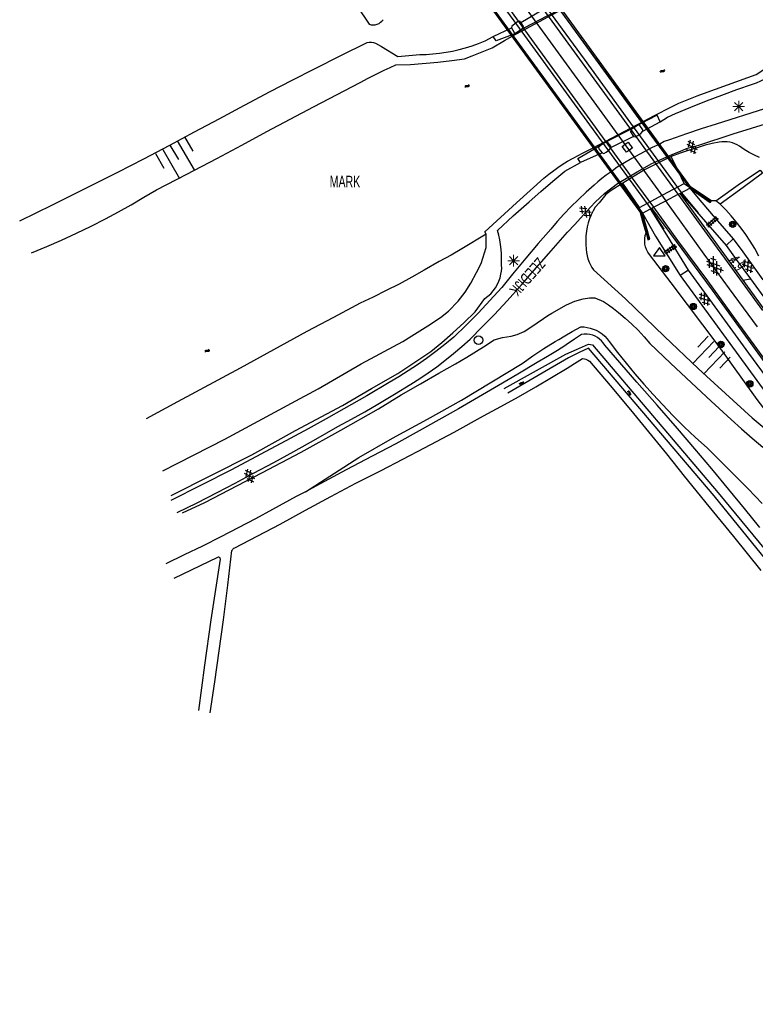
# Model space of a CAD drawing. Header units: metres. Extents: x 102180 to 103159, y 403888 to 405311.
# Tile 1 of 17: x 102709 to 102867, y 404110 to 404321. Entities that reach past the tile are written whole.
import ezdxf

# ---------------------------------------------------------------- set-up
doc = ezdxf.new("R2010")
doc.units = ezdxf.units.M
doc.layers.get('0').update_dxf_attribs({"linetype": 'CONTINUOUS'})
for name, color, linetype in [('4401', 7, 'CONTINUOUS'), ('4406', 7, 'CONTINUOUS'), ('4411', 7, 'CONTINUOUS'), ('4503', 1, 'CONTINUOUS'), ('4504', 7, 'CONTINUOUS'), ('4601', 172, 'CONTINUOUS'), ('4602', 7, 'CONTINUOUS'), ('B-BB-BORD-GD', 8, 'CONTINUOUS'), ('B-BP-BOOM-GD', 74, 'CONTINUOUS'), ('B-BW-WEGW-GD', 8, 'CONTINUOUS'), ('B-KW-CONT-GD', 134, 'CONTINUOUS'), ('B-KW-DIVR-GD', 134, 'CONTINUOUS'), ('B-KW-LEUNING-GD', 134, 'CONTINUOUS'), ('B-KW-PIJLER-GD', 134, 'CONTINUOUS'), ('B-MK-ASSTRP-GD', 121, 'CONTINUOUS'), ('B-MK-STRP-GD', 121, 'CONTINUOUS'), ('B-OV-PAAL-GD', 63, 'CONTINUOUS'), ('B-TE-OND-GD', 8, 'CONTINUOUS'), ('B-TR-SLOO-GD', 142, 'CONTINUOUS'), ('B-TR-TALB-GD', 72, 'CONTINUOUS'), ('B-TR-TALO-GD', 72, 'CONTINUOUS'), ('B-VH-FPAD-GD', 13, 'CONTINUOUS'), ('B-VH-GOOT-GD', 13, 'CONTINUOUS'), ('B-VH-HFDR-GD', 13, 'CONTINUOUS'), ('B-VH-MATE-GD', 13, 'CONTINUOUS'), ('B-VH-OVRG-GD', 13, 'CONTINUOUS'), ('B-VH-WEGN-GD', 13, 'CONTINUOUS'), ('B-WT-KOLK-GD', 213, 'CONTINUOUS'), ('B-WT-WLIJN-GD', 134, 'CONTINUOUS'), ('L-AR-BLOCKS-GD', 8, 'CONTINUOUS'), ('L-AR-SYMB-GD', 8, 'CONTINUOUS')]:
    doc.layers.add(name, color=color, linetype=linetype)

# ---------------------------------------------------------------- blocks, each defined once
blk = doc.blocks.new('TALUD', base_point=(101511.903016, 400365.503831))
at = {"layer": '4602'}
for points in [[(101511.403016, 400366.003831, 0), (101511.903016, 400366.003831, 0)], [(101511.403016, 400365.753831, 0), (101512.403016, 400365.753831, 0)], [(101511.403016, 400365.503831, 0), (101511.903016, 400365.503831, 0)], [(101511.403016, 400365.253831, 0), (101512.403016, 400365.253831, 0)], [(101511.403016, 400365.003831, 0), (101511.903016, 400365.003831, 0)]]:
    blk.add_polyline3d(points, dxfattribs=at)
blk = doc.blocks.new('WATER', base_point=(101547.899006, 400365.503831))
at = {"layer": '4601'}
for points in [[(101547.399006, 400365.653831, 0), (101547.461506, 400365.716331, 0), (101547.586506, 400365.778831, 0), (101547.711506, 400365.778831, 0), (101547.836506, 400365.716331, 0), (101547.899006, 400365.653831, 0), (101547.961506, 400365.591331, 0), (101548.086506, 400365.528831, 0), (101548.211506, 400365.528831, 0), (101548.336506, 400365.591331, 0), (101548.399006, 400365.653831, 0)], [(101547.399006, 400365.353831, 0), (101547.461506, 400365.416331, 0), (101547.586506, 400365.478831, 0), (101547.711506, 400365.478831, 0), (101547.836506, 400365.416331, 0), (101547.899006, 400365.353831, 0), (101547.961506, 400365.291331, 0), (101548.086506, 400365.228831, 0), (101548.211506, 400365.228831, 0), (101548.336506, 400365.291331, 0), (101548.399006, 400365.353831, 0)]]:
    blk.add_polyline3d(points, dxfattribs=at)
blk = doc.blocks.new('GV6', base_point=(101511.903016, 400365.503831))
at = {"layer": '4411'}
for points in [[(101511.903016, 400365.472581, 0), (101512.059266, 400365.597581, 0)], [(101511.965516, 400365.410081, 0), (101512.215516, 400365.597581, 0)], [(101511.965516, 400365.597581, 0), (101512.215516, 400365.410081, 0)], [(101512.121766, 400365.597581, 0), (101512.278016, 400365.472581, 0)], [(101511.903016, 400365.535081, 0), (101512.059266, 400365.410081, 0)], [(101512.121766, 400365.410081, 0), (101512.278016, 400365.535081, 0)]]:
    blk.add_polyline3d(points, dxfattribs=at)
blk = doc.blocks.new('3602')
at = {"flags": 128}
blk.add_lwpolyline([(-0.31, 0.001), (-0.31, 0.311), (0, 0.311), (0.31, 0.311), (0.31, 0.001), (0.31, -0.309), (0, -0.309), (-0.31, -0.309)], close=True, dxfattribs=at)
blk = doc.blocks.new('OV2-4406', base_point=(101511.903016, 400365.503831))
at = {"layer": '4406'}
for points in [[(101511.903016, 400365.623285, 0), (101512.02247, 400365.623285, 0)], [(101511.903016, 400365.563558, 0), (101512.02247, 400365.563558, 0)], [(101511.903016, 400365.503831, 0), (101512.02247, 400365.503831, 0)], [(101511.933016, 400365.353831, 0), (101511.93288, 400365.653149, 0)], [(101511.992607, 400365.653149, 0), (101511.993016, 400365.353831, 0)], [(101511.903016, 400365.444104, 0), (101512.02247, 400365.444104, 0)], [(101511.903016, 400365.384377, 0), (101512.02247, 400365.384377, 0)]]:
    blk.add_polyline3d(points, dxfattribs=at)
blk = doc.blocks.new('2701')
at = {"lineweight": 0}
for q in [(-0.353, 0.351), (0.001, 0.497), (0.355, 0.351), (-0.499, -0.003), (-0.352, -0.356), (0.501, -0.003), (0.001, -0.503), (0.355, -0.356)]:
    blk.add_line((0.001, -0.003), q, dxfattribs=at)
blk = doc.blocks.new('2301')
at = {"flags": 128}
blk.add_lwpolyline([(-0.502, -0.271), (0.498, -0.271), (-0.002, 0.429), (-0.502, -0.271)], dxfattribs=at)
blk = doc.blocks.new('2901')
for radius in [0.27, 0.18, 0.09]:
    blk.add_circle((0, 0), radius)
blk = doc.blocks.new('2401')
blk.add_circle((0.001, -0.001), 0.375)
blk = doc.blocks.new('GV4', base_point=(101511.903016, 400365.503831))
at = {"layer": '4401'}
for points in [[(101511.903016, 400365.535081, 0), (101511.996766, 400365.597581, 0)], [(101511.903016, 400365.441331, 0), (101512.153016, 400365.597581, 0)], [(101511.903016, 400365.597581, 0), (101512.215516, 400365.410081, 0)], [(101511.965516, 400365.410081, 0), (101512.278016, 400365.597581, 0)], [(101512.028016, 400365.597581, 0), (101512.278016, 400365.441331, 0)], [(101512.184266, 400365.597581, 0), (101512.278016, 400365.535081, 0)], [(101511.903016, 400365.503831, 0), (101512.059266, 400365.410081, 0)], [(101512.121766, 400365.410081, 0), (101512.278016, 400365.503831, 0)]]:
    blk.add_polyline3d(points, dxfattribs=at)

msp = doc.modelspace()

# ---------------------------------------------------------------- linework, layer by layer
at = {"layer": 'B-KW-CONT-GD'}
for points in [[(102815.050488, 404319.76239), (102814.990581, 404319.39959), (102815.587198, 404318.387355), (102815.910429, 404318.328077), (102816.395423, 404318.572971), (102817.213759, 404319.170062), (102817.505038, 404319.439711), (102817.565279, 404319.740464), (102817.452122, 404319.901388), (102817.24446, 404320.197709), (102817.009721, 404320.494755), (102816.784404, 404320.779877), (102816.327596, 404320.687368)], [(102834.107771, 404294.084295), (102833.712178, 404293.654959), (102833.746891, 404293.380705), (102834.453048, 404292.509833), (102834.815885, 404292.357732), (102835.339521, 404292.655767), (102835.992849, 404293.153063), (102836.387071, 404293.637447), (102836.314962, 404293.95129), (102835.716794, 404294.7666), (102835.481742, 404294.871309), (102835.044826, 404294.69879)]]:
    msp.add_lwpolyline(points, close=True, dxfattribs=at)
for points in [[(102843.232259, 404297.163727), (102843.187483, 404297.47622), (102842.548973, 404298.411684), (102842.342031, 404298.455884), (102842.167087, 404298.47227), (102841.882466, 404298.275304), (102840.908993, 404297.643771)], [(102840.908993, 404297.643771), (102840.613533, 404297.375474), (102840.550626, 404297.060961), (102841.237775, 404296.067499), (102841.599704, 404295.95359), (102842.153014, 404296.242699), (102842.787267, 404296.699375), (102843.232259, 404297.163727)]]:
    msp.add_lwpolyline(points, dxfattribs=at)
at = {"layer": 'B-KW-DIVR-GD'}
for points in [[(102804.807224, 404331.737622), (102842.92689, 404279.326979), (102843.914092, 404275.336821), (102844.291091, 404273.813177), (102844.734028, 404273.968149), (102843.149694, 404279.586788), (102844.836732, 404280.476936), (102845.156047, 404280.64542), (102845.500447, 404280.827139), (102848.125988, 404282.212479), (102850.823155, 404283.635611), (102851.161802, 404283.814294), (102851.312459, 404283.893787), (102853.290363, 404284.937408), (102857.68202, 404281.844158), (102857.953966, 404282.180924), (102853.536144, 404285.184998), (102815.649942, 404337.381158)], [(102842.782946, 404279.37723), (102842.496588, 404280.80359), (102847.483172, 404283.476916), (102852.104929, 404285.941217)], [(102852.104929, 404285.941217), (102853.444564, 404285.039435)], [(102853.444564, 404285.039435), (102854.608915, 404284.300555), (102857.953966, 404282.180924)], [(102843.914092, 404275.336821), (102843.264216, 404277.471857), (102842.782946, 404279.37723)]]:
    msp.add_lwpolyline(points, dxfattribs=at)
at = {"layer": 'B-KW-LEUNING-GD'}
for points in [[(102857.775283, 404282.091675), (102853.344751, 404284.970842), (102843.864468, 404297.954152), (102833.508161, 404312.184255), (102822.175617, 404327.774365), (102815.258595, 404337.278554), (102814.047618, 404342.393844)], [(102813.46354, 404336.289756), (102821.499846, 404325.89229), (102821.188519, 404325.590411), (102830.632481, 404312.613282), (102839.975814, 404299.692943), (102851.46467, 404283.9741)], [(102800.382582, 404334.785917), (102804.918227, 404331.868905), (102813.802364, 404319.732541), (102825.110869, 404304.194758), (102836.33768, 404288.726731), (102843.087127, 404279.44381), (102844.395184, 404273.995176)], [(102806.88607, 404332.807441), (102816.634282, 404319.321886), (102827.924788, 404303.806487), (102844.897688, 404280.509099)], [(102851.46467, 404283.9741), (102855.107797, 404279.63842)], [(102844.897688, 404280.509099), (102847.720204, 404276.137627)]]:
    msp.add_lwpolyline(points, dxfattribs=at)
at = {"layer": 'B-KW-PIJLER-GD'}
for points in [[(102815.227784, 404337.223801), (102825.464964, 404323.115904), (102842.917204, 404299.063195), (102853.290363, 404284.937408)], [(102805.083975, 404331.853357), (102843.149694, 404279.586788)]]:
    msp.add_lwpolyline(points, dxfattribs=at)
at = {"layer": 'B-MK-ASSTRP-GD'}
for points in [[(102810.126299, 404334.522918), (102848.125988, 404282.212479)], [(102867.830515, 404255.129451), (102861.814743, 404263.348099), (102856.397316, 404270.798047), (102848.125988, 404282.212479)]]:
    msp.add_lwpolyline(points, dxfattribs=at)
at = {"layer": 'B-MK-STRP-GD'}
for points in [[(102850.823155, 404283.635611), (102812.805914, 404335.941589)], [(102807.494912, 404333.129781), (102813.472882, 404324.946139), (102842.083484, 404285.478179), (102845.500447, 404280.827139)], [(102868.999175, 404258.66932), (102860.798418, 404269.910341), (102857.131413, 404274.965532), (102850.823155, 404283.635611)], [(102845.500447, 404280.827139), (102850.670266, 404273.725939), (102857.06858, 404265.00063), (102862.599893, 404257.381062), (102870.679713, 404246.302926)]]:
    msp.add_lwpolyline(points, dxfattribs=at)
at = {"layer": 'B-TR-SLOO-GD'}
for points in [[(102779.307127, 404327.874963), (102784.465164, 404320.137162), (102784.892082, 404320.023913), (102785.333157, 404319.988151), (102785.773114, 404320.029129), (102786.198914, 404320.146103), (102786.597893, 404320.334975), (102786.91417, 404320.554022), (102787.193939, 404320.81889), (102787.429005, 404321.122874)], [(102711.979955, 404271.069128), (102715.21388, 404272.400175), (102718.419865, 404273.796041), (102721.59791, 404275.2571), (102724.745035, 404276.782979), (102727.860123, 404278.371815), (102730.635092, 404279.855971), (102733.382121, 404281.390045), (102736.100093, 404282.974039), (102738.789007, 404284.606833), (102745.288894, 404287.949909), (102751.763821, 404291.341041), (102757.136062, 404294.200946), (102762.490049, 404297.095124), (102772.48016, 404302.370135), (102782.516837, 404307.609011), (102784.211099, 404308.545921), (102785.929948, 404309.438128), (102787.671894, 404310.283024), (102788.932905, 404310.860072), (102790.205091, 404311.41216)], [(102809.572131, 404275.092442), (102804.357097, 404271.910299), (102802.02581, 404270.551313), (102799.491868, 404269.203131), (102796.272844, 404267.315898), (102793.579087, 404265.806038), (102790.858135, 404264.343862), (102788.111851, 404262.928997), (102785.342097, 404261.562933), (102782.548875, 404260.244925), (102776.808947, 404257.196892), (102771.083176, 404254.122038), (102763.923168, 404250.226129), (102756.787002, 404246.28589), (102743.330881, 404239.064042), (102736.556068, 404235.421826)], [(102868.344918, 404212.060903), (102865.037978, 404216.165055), (102861.700863, 404220.244993), (102858.056039, 404224.63115), (102854.37508, 404228.987877), (102850.659848, 404233.315174), (102846.268848, 404238.301847), (102841.896847, 404243.307893), (102835.034117, 404251.249094), (102834.718958, 404251.721088), (102834.350899, 404252.152849), (102833.932922, 404252.538044), (102833.473966, 404252.869968), (102832.977012, 404253.146012), (102832.452119, 404253.360961), (102831.86017, 404253.521148), (102831.252948, 404253.60385), (102830.640137, 404253.609065), (102830.031052, 404253.534932), (102828.550995, 404252.497066), (102827.633619, 404251.877877)], [(102827.633619, 404251.877877), (102827.053055, 404251.486022), (102826.455519, 404251.100827), (102824.906171, 404250.102077), (102822.725013, 404248.771031), (102820.511073, 404247.495119), (102816.371158, 404245.014076), (102812.220067, 404242.552031), (102807.92518, 404240.03001), (102803.617999, 404237.526987), (102799.396873, 404235.149134), (102795.1601, 404232.796986), (102790.154055, 404230.062995), (102785.127148, 404227.365885), (102779.528037, 404224.422161), (102773.943827, 404221.450124), (102770.77286, 404219.743569), (102768.808141, 404218.685959), (102763.684005, 404215.897952), (102760.013849, 404213.909019), (102756.322086, 404211.95883), (102752.610952, 404210.048128), (102748.687104, 404208.081175), (102744.740903, 404206.157062), (102740.773842, 404204.276908)], [(102750.290096, 404172.296036), (102751.292944, 404178.941954), (102752.246991, 404185.59495), (102753.151119, 404192.255024), (102754.09995, 404199.68288), (102754.98806, 404207.117815), (102755.074859, 404207.289923), (102755.19295, 404207.441915), (102755.38294, 404207.599122), (102755.604968, 404207.704921), (102765.330956, 404212.801863), (102770.753116, 404215.808917), (102776.211038, 404218.750034), (102781.592965, 404221.567843), (102787.00693, 404224.323068), (102791.684032, 404226.738919), (102796.343997, 404229.183827), (102802.678853, 404232.568998), (102808.985025, 404236.010049), (102812.756136, 404238.044057), (102816.498935, 404240.127985), (102820.21305, 404242.262949), (102823.590026, 404244.261939), (102826.942042, 404246.303026), (102828.543544, 404247.305129), (102830.269099, 404248.385091), (102830.67511, 404248.303658)], [(102830.67511, 404248.303658), (102830.969826, 404248.2141), (102831.384823, 404248.028953), (102831.771136, 404247.787182), (102836.197153, 404242.585931), (102840.572879, 404237.34184), (102844.440848, 404232.620035), (102848.267094, 404227.865819), (102852.053106, 404223.078076), (102857.386977, 404216.605012), (102862.678007, 404210.09693), (102868.521124, 404202.803929)], [(102747.86605, 404172.797088), (102749.181822, 404182.5119), (102750.556827, 404192.218889), (102751.514971, 404198.738892), (102752.499938, 404205.255915), (102752.490997, 404205.391143), (102752.438843, 404205.514822), (102752.349064, 404205.615033), (102752.201915, 404205.689166), (102752.036885, 404205.698107), (102751.88303, 404205.64111), (102742.522866, 404201.116)]]:
    msp.add_lwpolyline(points, dxfattribs=at)
at = {"layer": 'B-TR-TALB-GD'}
for points in [[(102846.899527, 404299.196266), (102848.518923, 404300.1819), (102850.212068, 404300.942976), (102853.533909, 404302.33996), (102856.879965, 404303.679947), (102860.142947, 404304.924939), (102863.426045, 404306.117032), (102866.728142, 404307.255108), (102867.652014, 404307.585169), (102868.556887, 404307.962913), (102869.440899, 404308.386852), (102870.298088, 404308.855121), (102871.128828, 404309.365858), (102871.932, 404309.920926), (102872.706116, 404310.515855), (102877.247989, 404313.636903), (102881.747023, 404316.820164), (102884.878874, 404319.091101), (102887.989119, 404321.39184)], [(102787.068934, 404315.329683), (102790.633127, 404313.192103), (102795.306131, 404313.624982), (102796.72584, 404313.668941), (102798.14294, 404313.766171), (102799.555943, 404313.915927), (102800.961867, 404314.117838), (102802.371144, 404314.374883), (102803.768873, 404314.684827), (102805.155054, 404315.048043), (102806.563959, 404315.524135), (102807.960943, 404316.03599), (102809.344143, 404316.582863), (102811.078567, 404317.528795)], [(102709.415838, 404277.935956), (102716.467068, 404281.35689), (102723.488122, 404284.834821), (102730.481982, 404288.369004), (102736.084819, 404291.252006), (102741.669029, 404294.171889), (102746.935099, 404297.022853), (102752.210111, 404299.855937), (102757.691875, 404302.775074), (102763.184071, 404305.672978), (102767.94909, 404308.140982), (102772.724912, 404310.588126), (102778.351963, 404313.434992), (102783.995032, 404316.250939), (102784.47187, 404316.316877), (102784.953922, 404316.306074), (102785.390899, 404316.227098), (102785.811111, 404316.084046), (102787.068934, 404315.329683)], [(102812.879077, 404269.216731), (102812.86417, 404269.964952), (102812.848896, 404270.866845), (102812.791899, 404271.766875), (102812.673062, 404272.803996), (102812.497974, 404273.832921), (102812.268123, 404274.849926), (102811.982021, 404275.853891), (102815.364957, 404278.970842), (102818.794832, 404282.036011), (102821.329147, 404284.239892), (102823.886931, 404286.415089), (102826.470047, 404288.560857), (102829.810086, 404290.474161)], [(102868.147105, 404270.35201), (102867.234037, 404271.962081), (102866.259128, 404273.536016), (102865.305826, 404274.954979), (102864.301861, 404276.338924), (102863.249839, 404277.685989), (102862.150878, 404278.995056), (102861.006096, 404280.26389), (102859.815866, 404281.492118), (102858.887896, 404282.227118), (102857.953966, 404282.180924)], [(102877.989362, 404226.242165), (102867.761165, 404239.572917), (102859.609857, 404250.910838), (102849.315018, 404264.621023), (102844.631955, 404270.721931), (102844.288856, 404271.220003), (102844.010949, 404271.756817), (102843.803823, 404272.324179), (102843.67083, 404272.913892), (102843.613088, 404273.525957), (102843.635068, 404274.141003), (102843.736023, 404274.747853), (102843.914092, 404275.336821)], [(102741.920859, 404218.937416), (102759.268046, 404227.632989), (102768.614426, 404232.873727), (102778.746471, 404238.247831), (102784.95504, 404241.880734), (102790.617481, 404245.126207), (102794.714555, 404247.849394), (102797.680631, 404249.885265), (102800.078973, 404251.806025), (102802.435965, 404253.839288), (102804.816425, 404256.086756), (102807.224825, 404258.367006), (102809.310988, 404261.260067), (102809.952855, 404261.739139), (102810.544059, 404262.277816), (102811.080128, 404262.873117), (102811.553985, 404263.517965), (102811.963022, 404264.207144), (102812.302023, 404264.932085), (102812.568009, 404265.686829), (102812.757999, 404266.465042), (102812.855974, 404267.10989), (102812.902168, 404267.761071), (102812.89509, 404268.412996), (102812.879077, 404269.216731)], [(102822.799341, 404257.558896), (102823.637337, 404258.12598), (102826.79452, 404259.888415), (102828.616932, 404260.679294), (102830.432639, 404261.151661), (102831.752509, 404261.407588), (102832.889095, 404261.360277), (102834.777072, 404260.610003), (102835.870818, 404259.851907), (102836.942956, 404259.062145), (102837.99088, 404258.241836), (102839.440018, 404257.022921), (102840.83812, 404255.745147), (102842.181832, 404254.41112), (102843.470037, 404253.02196), (102844.699011, 404251.581017), (102849.152968, 404247.343872), (102853.634864, 404243.138019), (102857.892871, 404239.192937), (102862.175837, 404235.275049), (102864.419952, 404233.245138), (102866.696105, 404231.252108), (102869.003922, 404229.294096)], [(102744.370237, 404215.200205), (102749.133393, 404217.458103), (102761.394069, 404223.819036), (102769.853085, 404228.249524), (102778.382138, 404232.97282), (102786.461547, 404237.53332), (102791.318953, 404240.547452), (102795.438752, 404242.923815), (102799.402088, 404245.238711), (102802.974642, 404247.180332), (102805.435568, 404248.674546), (102808.994338, 404250.831116), (102811.257079, 404252.35178), (102813.080982, 404252.833832), (102814.961508, 404253.137444), (102816.257164, 404253.520776), (102817.714125, 404254.121665), (102819.174439, 404255.106259), (102821.882352, 404256.938357), (102822.799341, 404257.558896)]]:
    msp.add_lwpolyline(points, dxfattribs=at)
at = {"layer": 'B-TR-TALO-GD'}
for points in [[(102868.255139, 404291.503091), (102867.191941, 404291.998927), (102866.075099, 404292.590131), (102864.989922, 404293.236841), (102863.939017, 404293.939058), (102863.458827, 404294.22516), (102862.954051, 404294.463952), (102862.429157, 404294.655059), (102861.887872, 404294.79513), (102861.320883, 404294.886027), (102860.746816, 404294.921045), (102860.173121, 404294.900928), (102859.603152, 404294.824932), (102858.083979, 404294.516851), (102856.580079, 404294.142086), (102855.095178, 404293.699149), (102852.731473, 404292.979159)], [(102835.252516, 404283.583703), (102833.812967, 404281.752143), (102833.001971, 404280.852113), (102832.544133, 404280.054901), (102832.139939, 404279.227887), (102831.793115, 404278.375913), (102831.50515, 404277.503077), (102831.276044, 404276.611988), (102831.102818, 404275.672842), (102830.995903, 404274.724011), (102830.954924, 404273.768846), (102830.982119, 404272.815172), (102831.075996, 404271.864105), (102831.122935, 404271.146987), (102831.239164, 404270.438064), (102831.420958, 404269.742925), (102831.667945, 404269.06902), (102831.942126, 404268.488992), (102832.265109, 404267.933924), (102832.633168, 404267.409031), (102839.511171, 404261.20605), (102847.833097, 404253.105034), (102855.12585, 404246.185189), (102856.866926, 404244.533141), (102866.715104, 404235.584993), (102872.171164, 404231.002886)], [(102740.148738, 404224.261228), (102753.442064, 404230.998043), (102767.779589, 404238.783155), (102773.470342, 404241.808091), (102782.704219, 404247.176607), (102791.650504, 404251.984466), (102794.174761, 404253.565107), (102797.060743, 404255.346541), (102799.741835, 404257.157032), (102801.481545, 404258.527566), (102803.544238, 404260.702391), (102805.056334, 404262.625385), (102806.262955, 404264.565889), (102807.524711, 404266.827885), (102808.507443, 404268.738214), (102809.599698, 404272.209812), (102809.572131, 404275.092442)], [(102826.480598, 404253.232853), (102828.039885, 404254.123155), (102829.907, 404255.14314), (102830.586121, 404255.124141), (102831.260026, 404255.042185), (102831.923872, 404254.896898), (102832.570955, 404254.690145), (102833.196059, 404254.423041), (102833.856181, 404254.059825), (102834.473834, 404253.631045), (102835.044176, 404253.140051), (102835.560873, 404252.592061), (102836.016849, 404251.993034), (102837.806106, 404249.646847), (102839.640066, 404247.334931), (102841.519103, 404245.059897), (102843.44098, 404242.820997), (102845.404953, 404240.618978), (102847.412139, 404238.456074), (102849.731133, 404236.056988), (102852.101907, 404233.708937), (102854.522974, 404231.414158), (102856.993959, 404229.171906), (102859.967858, 404226.266925), (102862.908975, 404223.329161), (102865.816936, 404220.358987), (102868.851185, 404217.18802)], [(102770.77286, 404219.743569), (102782.223657, 404227.102135), (102789.460778, 404231.2495), (102796.988473, 404235.332419), (102804.293767, 404239.384044), (102817.271933, 404247.287993), (102819.596887, 404248.909984), (102821.960956, 404250.473861), (102824.364141, 404251.978133), (102825.173274, 404252.460558), (102826.480598, 404253.232853)]]:
    msp.add_lwpolyline(points, dxfattribs=at)
at = {"layer": 'B-VH-FPAD-GD'}
for points in [[(102851.312459, 404283.893787), (102861.077504, 404272.594913), (102863.256847, 404269.621437), (102866.299264, 404265.490543), (102903.999843, 404213.727007)], [(102853.290363, 404284.937408), (102855.871675, 404281.8788), (102858.758982, 404278.481379), (102862.591169, 404274.068288), (102864.717713, 404271.287181), (102868.961594, 404265.232598)], [(102843.149694, 404279.586788), (102845.904661, 404274.629387), (102851.208641, 404266.185181), (102863.808055, 404248.960778), (102874.062784, 404234.874868)], [(102879.107823, 404231.606088), (102866.00175, 404249.524696), (102853.010471, 404267.327903), (102848.371557, 404274.933901), (102844.836732, 404280.476936)]]:
    msp.add_lwpolyline(points, dxfattribs=at)
at = {"layer": 'B-VH-GOOT-GD'}
for points in [[(102849.315072, 404291.767393), (102843.588979, 404288.859068), (102838.921071, 404286.009681)], [(102852.55223, 404293.441303), (102852.731473, 404292.979159), (102851.209299, 404292.438421), (102849.315072, 404291.767393)], [(102838.921071, 404286.009681), (102836.383602, 404284.465018), (102835.252516, 404283.583703), (102835.052975, 404283.833772)]]:
    msp.add_lwpolyline(points, dxfattribs=at)
at = {"layer": 'B-VH-HFDR-GD'}
for points in [[(102851.161802, 404283.814294), (102861.660859, 404269.329192), (102864.692494, 404265.16459), (102882.100024, 404241.151559)], [(102869.443248, 404247.431997), (102858.158833, 404263.041913), (102845.156047, 404280.64542)]]:
    msp.add_lwpolyline(points, dxfattribs=at)
at = {"layer": 'B-VH-MATE-GD'}
for points in [[(102861.077504, 404272.594913), (102862.591169, 404274.068288)], [(102853.010471, 404267.327903), (102851.208641, 404266.185181)]]:
    msp.add_lwpolyline(points, dxfattribs=at)
at = {"layer": 'B-VH-OVRG-GD'}
for points in [[(102827.542346, 404324.614884), (102823.70684, 404322.410125), (102822.628098, 404321.848948), (102817.791834, 404319.348835), (102815.756451, 404318.111), (102811.689649, 404316.560254), (102811.078567, 404317.528795), (102814.990581, 404319.39959)], [(102817.009721, 404320.494755), (102821.719276, 404323.305059)], [(102869.307906, 404301.94508), (102858.991087, 404298.71488), (102855.766103, 404297.677014), (102852.551922, 404296.604131), (102850.161031, 404295.780842), (102848.920882, 404295.342375), (102847.776845, 404294.938181), (102846.844033, 404294.404719), (102845.218086, 404293.643961), (102840.830268, 404291.289354), (102837.697908, 404289.458139), (102836.342439, 404288.400297), (102836.232171, 404288.336967), (102835.338846, 404287.724156), (102834.439934, 404287.045036), (102833.573058, 404286.32382), (102832.740829, 404285.56386), (102831.035018, 404284.062941), (102829.373166, 404282.512848), (102827.756018, 404280.915071), (102826.27298, 404279.364977), (102824.833155, 404277.773906), (102823.436916, 404276.144836), (102820.768863, 404273.034964), (102818.123162, 404269.906093), (102815.240234, 404266.442008)], [(102846.306271, 404300.633817), (102842.398248, 404298.603421), (102840.306087, 404297.423003)], [(102843.232259, 404297.163727), (102846.899527, 404299.196266), (102846.306271, 404300.633817)], [(102852.55223, 404293.441303), (102854.068116, 404293.879081), (102855.208054, 404294.199083), (102862.612814, 404296.581034), (102870.447099, 404299.073998), (102872.992963, 404299.563129), (102875.279367, 404300.075483)], [(102840.306087, 404297.423003), (102835.6461, 404295.015677)], [(102841.237775, 404296.067499), (102836.387071, 404293.637447)], [(102834.453048, 404292.509833), (102829.810086, 404290.474161), (102829.219675, 404291.311152), (102833.545487, 404293.815755)], [(102835.6461, 404295.015677), (102835.050455, 404294.716817), (102833.545487, 404293.815755)], [(102852.104929, 404285.941217), (102850.941576, 404288.397207), (102849.315072, 404291.767393)], [(102858.887896, 404282.227118), (102864.148006, 404286.014993), (102868.382916, 404288.823862), (102868.886948, 404288.155172), (102864.725054, 404285.059829), (102859.815866, 404281.492118)], [(102842.496588, 404280.80359), (102838.921071, 404286.009681)], [(102817.177349, 404264.1656), (102819.909066, 404267.350171), (102823.040173, 404270.937998), (102827.066094, 404275.463853), (102828.580797, 404277.131666), (102831.138954, 404279.947985), (102832.05314, 404280.950088), (102833.006814, 404281.916056), (102833.998114, 404282.842163), (102835.052975, 404283.833772)], [(102863.256847, 404269.621437), (102861.660859, 404269.329192)], [(102815.240234, 404266.442008), (102812.907011, 404263.601039), (102811.239943, 404261.748825), (102809.547171, 404259.920825), (102807.82795, 404258.117039), (102805.256009, 404255.513061), (102802.628935, 404252.963845), (102800.726056, 404251.379107), (102798.778847, 404249.846895), (102796.789915, 404248.370935), (102794.834137, 404247.001145), (102792.842969, 404245.685), (102790.816039, 404244.422872), (102788.755953, 404243.215878), (102783.917174, 404240.361933), (102779.047847, 404237.560142), (102775.217131, 404235.403944), (102771.368161, 404233.280156), (102767.502055, 404231.188033), (102761.21898, 404227.802862), (102754.903868, 404224.47506), (102748.399884, 404221.124161), (102741.864979, 404217.833985)], [(102743.238121, 404215.269123), (102747.521088, 404217.392911), (102751.780957, 404219.562147), (102755.705923, 404221.612174), (102759.611145, 404223.700945), (102763.948873, 404226.018075), (102768.263132, 404228.376184), (102773.021072, 404231.039021), (102777.749956, 404233.752895), (102780.634821, 404235.319008), (102783.498824, 404236.923118), (102786.341965, 404238.56299), (102789.89701, 404240.683053), (102793.415919, 404242.860113), (102795.297936, 404244.051088), (102797.146052, 404245.293845), (102798.958034, 404246.588011), (102800.733134, 404247.93284), (102802.56784, 404249.409173), (102804.358959, 404250.93915), (102806.10314, 404252.522026), (102808.739156, 404255.133082), (102811.32786, 404257.789959), (102814.096868, 404260.737036), (102817.177349, 404264.1656)], [(102864.692494, 404265.16459), (102866.299264, 404265.490543)]]:
    msp.add_lwpolyline(points, dxfattribs=at)
at = {"layer": 'B-VH-WEGN-GD'}
msp.add_lwpolyline([(102835.052975, 404283.833772), (102837.752613, 404285.943574), (102841.961259, 404288.424142), (102845.166969, 404290.239775), (102849.517871, 404292.192867), (102851.790383, 404293.111831), (102852.55223, 404293.441303)], dxfattribs=at)
at = {"layer": 'B-WT-WLIJN-GD'}
for points in [[(102790.205091, 404311.41216), (102793.318689, 404311.516095), (102799.194589, 404311.964993), (102802.200154, 404312.342365), (102804.935262, 404312.712286), (102806.563959, 404313.367937), (102810.837239, 404315.10355), (102813.531369, 404316.658114), (102815.186516, 404317.553301), (102825.852767, 404323.324148)], [(102809.572131, 404275.092442), (102809.254363, 404275.558848), (102816.057116, 404281.761829), (102821.98517, 404287.055839), (102823.033095, 404287.921969), (102824.105978, 404288.757179), (102824.978069, 404289.40091), (102825.863943, 404290.024896), (102827.066094, 404290.727858), (102828.279048, 404291.409959), (102830.409169, 404292.542074), (102832.570955, 404293.608997), (102843.311712, 404299.271066), (102844.390929, 404299.839918), (102845.827028, 404300.590937), (102849.189103, 404302.348901), (102850.954891, 404303.166975), (102852.74303, 404303.935875), (102854.873151, 404304.777045), (102857.028976, 404305.54818), (102867.555157, 404309.356917), (102880.651042, 404317.983944), (102882.962957, 404319.621955), (102885.24805, 404321.296845)], [(102828.984357, 404250.290552), (102831.538706, 404251.459045), (102832.40708, 404251.272278), (102859.385061, 404219.507713), (102885.777898, 404187.489896), (102910.673266, 404155.967103), (102935.50309, 404125.530414), (102946.83109, 404111.098677), (102946.503993, 404110.306768), (102945.45894, 404109.665068), (102934.139795, 404124.502075), (102909.6463, 404155.24688), (102884.737733, 404186.605596), (102858.496857, 404218.852551), (102831.51744, 404250.585072), (102829.550563, 404249.625173)], [(102813.407, 404241.888), (102826.714019, 404249.251981), (102828.984357, 404250.290552)], [(102829.550563, 404249.625173), (102827.250012, 404248.502431), (102814.244293, 404240.906181)]]:
    msp.add_lwpolyline(points, dxfattribs=at)

# ---------------------------------------------------------------- block references
at = {"layer": 'B-BB-BORD-GD', "xscale": 2.5, "yscale": 2.5, "zscale": 2.5}
msp.add_blockref('2401', (102807.939708, 404252.280254), dxfattribs=at)
at = {"layer": 'B-BP-BOOM-GD', "xscale": 2.5, "yscale": 2.5, "zscale": 2.5}
for p in [(102862.502173, 404277.165939), (102848.106161, 404267.658998), (102854.033843, 404259.521101), (102859.980151, 404251.376126), (102866.189838, 404242.907051)]:
    msp.add_blockref('2901', p, dxfattribs=at)
at = {"layer": 'B-BW-WEGW-GD', "xscale": 2.5, "yscale": 2.5, "zscale": 2.5}
msp.add_blockref('2301', (102846.763939, 404271.096696), dxfattribs=at)
at = {"layer": 'B-OV-PAAL-GD', "xscale": 2.5, "yscale": 2.5, "zscale": 2.5}
for p in [(102863.797084, 404302.449856), (102815.459952, 404269.362945)]:
    msp.add_blockref('2701', p, dxfattribs=at)
at = {"layer": 'B-WT-KOLK-GD', "xscale": 2.5, "yscale": 2.5, "zscale": 2.5, "rotation": 127.083634}
msp.add_blockref('3602', (102839.887293, 404293.734731), dxfattribs=at)
at = {"layer": 'L-AR-BLOCKS-GD', "yscale": 0.8}
for p, rotation in [((102847.444922, 404310.079996), 27.564695), ((102805.497036, 404306.865816), 27.185746), ((102749.685854, 404250.029061), 25.6688), ((102817.223877, 404243.069847), 32.55691599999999), ((102840.306148, 404240.978841), 312.32559)]:
    msp.add_blockref('WATER', p, dxfattribs=dict(at, rotation=rotation))
at = {"layer": 'L-AR-BLOCKS-GD'}
for p, xscale, yscale, zscale, rotation in [((102743.478961, 404291.060899), 7.198364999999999, 7.198364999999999, 7.198364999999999, 300.190274), ((102857.367854, 404248.548013), 6.514451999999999, 6.514451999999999, 6.514451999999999, 226.502969)]:
    msp.add_blockref('TALUD', p, dxfattribs=dict(at, xscale=xscale, yscale=yscale, zscale=zscale, rotation=rotation))
at = {"layer": 'L-AR-SYMB-GD'}
for name, p, xscale, yscale, zscale, rotation in [('GV6', (102853.112951, 404295.159091), 8, 8, 8, 294.845979), ('GV6', (102829.779968, 404280.874093), 8, 8, 8, 318.397478), ('OV2-4406', (102857.778877, 404278.093163), 8.5, 9.5, 8.5, 309.821179), ('OV2-4406', (102848.835945, 404272.231046), 8.5, 9.5, 8.5, 303.893005), ('GV4', (102857.462973, 404269.691144), 10, 11.5, 10, 304.9154599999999), ('GV6', (102864.925102, 404269.463156), 8, 8, 8, 301.943153), ('GV6', (102855.50794, 404262.315814), 7.999999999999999, 7.999999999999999, 7.999999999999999, 306.698962), ('GV6', (102758.07707, 404224.501882), 8, 8, 8, 295.513869)]:
    msp.add_blockref(name, p, dxfattribs=dict(at, xscale=xscale, yscale=yscale, zscale=zscale, rotation=rotation))

# ---------------------------------------------------------------- texts
at = {"layer": '4503', "width": 0.68}
msp.add_text('ZEEDIJK', height=2.5, rotation=228.603112, dxfattribs=at).set_placement((102820.629165, 404270.191078))
at = {"layer": '4504', "width": 0.68}
msp.add_text('4.9', height=2.5, rotation=306.024976, dxfattribs=at).set_placement((102861.483306, 404269.423668))
at = {"layer": 'B-TE-OND-GD', "width": 0.68}
msp.add_text('MARK', height=2.5, dxfattribs=at).set_placement((102775.975973, 404285.092984))

doc.saveas('drawing.dxf')
